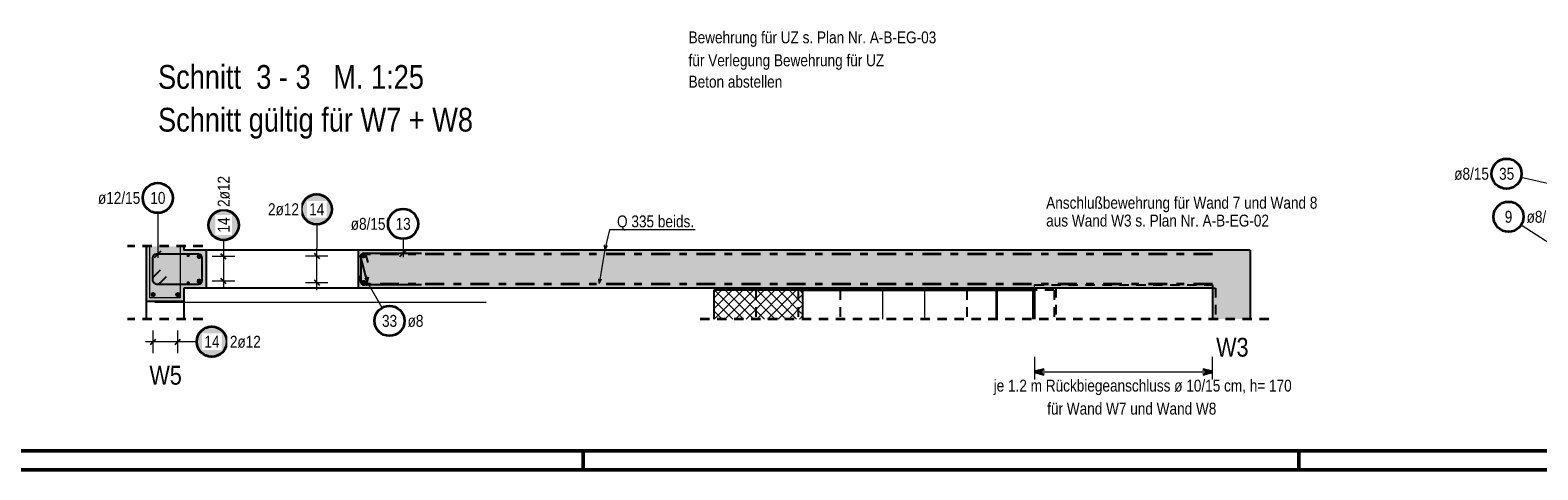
# Model space of a CAD drawing. Header units: millimetres. Extents: x 0 to 89.5, y 0 to 42.
# Tile 17 of 39: x 32.7 to 52.7, y 0 to 5.8. Entities that reach past the tile are written whole.
import ezdxf

# ---------------------------------------------------------------- set-up
doc = ezdxf.new("R2010")
doc.units = ezdxf.units.MM
doc.linetypes.add('DASHDOT', pattern=[1, 0.5, -0.25, 0, -0.25])
doc.linetypes.add('HIDDEN', pattern=[0.375, 0.25, -0.125])
for name, color, linetype, lineweight in [('Achsen', 7, 'Continuous', 20), ('Bewehrung', 7, 'Continuous', 20), ('nplo', 7, 'Continuous', 20), ('Schraffuren', 7, 'Continuous', 20)]:
    doc.layers.add(name, color=color, linetype=linetype, lineweight=lineweight)
doc.styles.add('Arial Narrow', font='ARIALN.TTF')

msp = doc.modelspace()

# ---------------------------------------------------------------- hatches: boundary and pattern name
at = {"layer": 'Bewehrung', "lineweight": 25, "true_color": 0xffffff}
for points in [[(36.680944, 3.453883), (36.68081, 3.461561), (36.680408, 3.469229), (36.679739, 3.476879), (36.678803, 3.484501), (36.677602, 3.492085), (36.676137, 3.499623), (36.674409, 3.507105), (36.672422, 3.514523), (36.670177, 3.521866), (36.667677, 3.529127), (36.664925, 3.536296), (36.661924, 3.543365), (36.658679, 3.550324), (36.655193, 3.557166), (36.65147, 3.563883), (36.647515, 3.570465), (36.643332, 3.576905), (36.638928, 3.583195), (36.634307, 3.589328), (36.629474, 3.595296), (36.624436, 3.601091), (36.619199, 3.606707), (36.613769, 3.612137), (36.608153, 3.617374), (36.602357, 3.622412), (36.59639, 3.627245), (36.590257, 3.631866), (36.583967, 3.636271), (36.577526, 3.640453), (36.570944, 3.644408), (36.564228, 3.648131), (36.557386, 3.651617), (36.550426, 3.654863), (36.543358, 3.657863), (36.536189, 3.660615), (36.528928, 3.663115), (36.521584, 3.66536), (36.514167, 3.667348), (36.506685, 3.669075), (36.499147, 3.67054), (36.491562, 3.671742), (36.48394, 3.672677), (36.476291, 3.673347), (36.468622, 3.673749), (36.460944, 3.673883), (36.453266, 3.673749), (36.445598, 3.673347), (36.437948, 3.672677), (36.430326, 3.671742), (36.422742, 3.67054), (36.415204, 3.669075), (36.407721, 3.667348), (36.400304, 3.66536), (36.39296, 3.663115), (36.3857, 3.660615), (36.378531, 3.657863), (36.371462, 3.654863), (36.364503, 3.651617), (36.35766, 3.648131), (36.350944, 3.644408), (36.344362, 3.640453), (36.337922, 3.636271), (36.331631, 3.631866), (36.325499, 3.627245), (36.319531, 3.622412), (36.313735, 3.617374), (36.308119, 3.612137), (36.302689, 3.606707), (36.297452, 3.601091), (36.292414, 3.595296), (36.287582, 3.589328), (36.28296, 3.583195), (36.278556, 3.576905), (36.274374, 3.570465), (36.270419, 3.563883), (36.266696, 3.557166), (36.263209, 3.550324), (36.259964, 3.543365), (36.256964, 3.536296), (36.254212, 3.529127), (36.251712, 3.521866), (36.249467, 3.514523), (36.247479, 3.507105), (36.245752, 3.499623), (36.244286, 3.492085), (36.243085, 3.484501), (36.242149, 3.476879), (36.24148, 3.469229), (36.241078, 3.461561), (36.240944, 3.453883), (36.241078, 3.446205), (36.24148, 3.438536), (36.242149, 3.430886), (36.243085, 3.423265), (36.244286, 3.41568), (36.245752, 3.408142), (36.247479, 3.40066), (36.249467, 3.393242), (36.251712, 3.385899), (36.254212, 3.378638), (36.256964, 3.371469), (36.259964, 3.364401), (36.263209, 3.357441), (36.266696, 3.350599), (36.270419, 3.343883), (36.274374, 3.3373), (36.278556, 3.33086), (36.28296, 3.32457), (36.287582, 3.318437), (36.292414, 3.312469), (36.297452, 3.306674), (36.302689, 3.301058), (36.308119, 3.295628), (36.313735, 3.290391), (36.319531, 3.285353), (36.325499, 3.28052), (36.331631, 3.275899), (36.337922, 3.271494), (36.344362, 3.267312), (36.350944, 3.263357), (36.35766, 3.259634), (36.364503, 3.256148), (36.371462, 3.252903), (36.378531, 3.249902), (36.3857, 3.24715), (36.39296, 3.24465), (36.400304, 3.242405), (36.407721, 3.240418), (36.415204, 3.23869), (36.422742, 3.237225), (36.430326, 3.236024), (36.437948, 3.235088), (36.445598, 3.234419), (36.453266, 3.234017), (36.460944, 3.233883), (36.468622, 3.234017), (36.476291, 3.234419), (36.48394, 3.235088), (36.491562, 3.236024), (36.499147, 3.237225), (36.506685, 3.23869), (36.514167, 3.240418), (36.521584, 3.242405), (36.528928, 3.24465), (36.536189, 3.24715), (36.543358, 3.249902), (36.550426, 3.252903), (36.557386, 3.256148), (36.564228, 3.259634), (36.570944, 3.263357), (36.577526, 3.267312), (36.583967, 3.271494), (36.590257, 3.275899), (36.59639, 3.28052), (36.602357, 3.285353), (36.608153, 3.290391), (36.613769, 3.295628), (36.619199, 3.301058), (36.624436, 3.306674), (36.629474, 3.312469), (36.634307, 3.318437), (36.638928, 3.32457), (36.643332, 3.33086), (36.647515, 3.3373), (36.65147, 3.343883), (36.655193, 3.350599), (36.658679, 3.357441), (36.661924, 3.364401), (36.664925, 3.371469), (36.667677, 3.378638), (36.670177, 3.385899), (36.672422, 3.393242), (36.674409, 3.40066), (36.676137, 3.408142), (36.677602, 3.41568), (36.678803, 3.423265), (36.679739, 3.430886), (36.680408, 3.438536)], [(35.445507, 3.244099), (35.445373, 3.251777), (35.444971, 3.259445), (35.444302, 3.267095), (35.443366, 3.274717), (35.442165, 3.282301), (35.4407, 3.289839), (35.438972, 3.297322), (35.436985, 3.304739), (35.43474, 3.312082), (35.43224, 3.319343), (35.429488, 3.326512), (35.426487, 3.333581), (35.423242, 3.34054), (35.419756, 3.347382), (35.416033, 3.354099), (35.412078, 3.360681), (35.407895, 3.367121), (35.403491, 3.373411), (35.39887, 3.379544), (35.394037, 3.385512), (35.388999, 3.391307), (35.383762, 3.396924), (35.378332, 3.402353), (35.372716, 3.407591), (35.36692, 3.412629), (35.360953, 3.417461), (35.35482, 3.422082), (35.34853, 3.426487), (35.342089, 3.430669), (35.335507, 3.434624), (35.328791, 3.438347), (35.321949, 3.441833), (35.314989, 3.445079), (35.307921, 3.448079), (35.300752, 3.450831), (35.293491, 3.453331), (35.286147, 3.455576), (35.27873, 3.457564), (35.271248, 3.459291), (35.26371, 3.460756), (35.256125, 3.461958), (35.248503, 3.462894), (35.240854, 3.463563), (35.233185, 3.463965), (35.225507, 3.464099), (35.217829, 3.463965), (35.210161, 3.463563), (35.202511, 3.462894), (35.194889, 3.461958), (35.187305, 3.460756), (35.179767, 3.459291), (35.172284, 3.457564), (35.164867, 3.455576), (35.157523, 3.453331), (35.150263, 3.450831), (35.143094, 3.448079), (35.136025, 3.445079), (35.129066, 3.441833), (35.122223, 3.438347), (35.115507, 3.434624), (35.108925, 3.430669), (35.102485, 3.426487), (35.096194, 3.422082), (35.090062, 3.417461), (35.084094, 3.412629), (35.078298, 3.407591), (35.072682, 3.402353), (35.067252, 3.396924), (35.062015, 3.391307), (35.056977, 3.385512), (35.052145, 3.379544), (35.047523, 3.373411), (35.043119, 3.367121), (35.038937, 3.360681), (35.034982, 3.354099), (35.031259, 3.347382), (35.027773, 3.34054), (35.024527, 3.333581), (35.021527, 3.326512), (35.018775, 3.319343), (35.016275, 3.312082), (35.01403, 3.304739), (35.012042, 3.297322), (35.010315, 3.289839), (35.00885, 3.282301), (35.007648, 3.274717), (35.006712, 3.267095), (35.006043, 3.259445), (35.005641, 3.251777), (35.005507, 3.244099), (35.005641, 3.236421), (35.006043, 3.228752), (35.006712, 3.221102), (35.007648, 3.213481), (35.00885, 3.205896), (35.010315, 3.198358), (35.012042, 3.190876), (35.01403, 3.183459), (35.016275, 3.176115), (35.018775, 3.168854), (35.021527, 3.161685), (35.024527, 3.154617), (35.027773, 3.147657), (35.031259, 3.140815), (35.034982, 3.134099), (35.038937, 3.127516), (35.043119, 3.121076), (35.047523, 3.114786), (35.052145, 3.108653), (35.056977, 3.102685), (35.062015, 3.09689), (35.067252, 3.091274), (35.072682, 3.085844), (35.078298, 3.080607), (35.084094, 3.075569), (35.090062, 3.070736), (35.096194, 3.066115), (35.102485, 3.06171), (35.108925, 3.057528), (35.115507, 3.053573), (35.122223, 3.04985), (35.129066, 3.046364), (35.136025, 3.043119), (35.143094, 3.040118), (35.150263, 3.037366), (35.157523, 3.034866), (35.164867, 3.032621), (35.172284, 3.030634), (35.179767, 3.028906), (35.187305, 3.027441), (35.194889, 3.02624), (35.202511, 3.025304), (35.210161, 3.024635), (35.217829, 3.024233), (35.225507, 3.024099), (35.233185, 3.024233), (35.240854, 3.024635), (35.248503, 3.025304), (35.256125, 3.02624), (35.26371, 3.027441), (35.271248, 3.028906), (35.27873, 3.030634), (35.286147, 3.032621), (35.293491, 3.034866), (35.300752, 3.037366), (35.307921, 3.040118), (35.314989, 3.043119), (35.321949, 3.046364), (35.328791, 3.04985), (35.335507, 3.053573), (35.342089, 3.057528), (35.34853, 3.06171), (35.35482, 3.066115), (35.360953, 3.070736), (35.36692, 3.075569), (35.372716, 3.080607), (35.378332, 3.085844), (35.383762, 3.091274), (35.388999, 3.09689), (35.394037, 3.102685), (35.39887, 3.108653), (35.403491, 3.114786), (35.407895, 3.121076), (35.412078, 3.127516), (35.416033, 3.134099), (35.419756, 3.140815), (35.423242, 3.147657), (35.426487, 3.154617), (35.429488, 3.161685), (35.43224, 3.168854), (35.43474, 3.176115), (35.436985, 3.183459), (35.438972, 3.190876), (35.4407, 3.198358), (35.442165, 3.205896), (35.443366, 3.213481), (35.444302, 3.221102), (35.444971, 3.228752)], [(35.288224, 1.697543), (35.28809, 1.705221), (35.287688, 1.71289), (35.287019, 1.720539), (35.286083, 1.728161), (35.284882, 1.735746), (35.283417, 1.743284), (35.281689, 1.750766), (35.279702, 1.758183), (35.277457, 1.765527), (35.274956, 1.772788), (35.272205, 1.779957), (35.269204, 1.787025), (35.265959, 1.793985), (35.262473, 1.800827), (35.25875, 1.807543), (35.254795, 1.814125), (35.250612, 1.820566), (35.246208, 1.826856), (35.241586, 1.832989), (35.236754, 1.838956), (35.231716, 1.844752), (35.226479, 1.850368), (35.221049, 1.855798), (35.215433, 1.861035), (35.209637, 1.866073), (35.20367, 1.870906), (35.197537, 1.875527), (35.191247, 1.879931), (35.184806, 1.884114), (35.178224, 1.888069), (35.171508, 1.891792), (35.164666, 1.895278), (35.157706, 1.898523), (35.150638, 1.901524), (35.143469, 1.904276), (35.136208, 1.906776), (35.128864, 1.909021), (35.121447, 1.911008), (35.113965, 1.912736), (35.106427, 1.914201), (35.098842, 1.915402), (35.09122, 1.916338), (35.083571, 1.917007), (35.075902, 1.917409), (35.068224, 1.917543), (35.060546, 1.917409), (35.052878, 1.917007), (35.045228, 1.916338), (35.037606, 1.915402), (35.030022, 1.914201), (35.022484, 1.912736), (35.015001, 1.911008), (35.007584, 1.909021), (35.00024, 1.906776), (34.99298, 1.904276), (34.985811, 1.901524), (34.978742, 1.898523), (34.971782, 1.895278), (34.96494, 1.891792), (34.958224, 1.888069), (34.951642, 1.884114), (34.945202, 1.879931), (34.938911, 1.875527), (34.932779, 1.870906), (34.926811, 1.866073), (34.921015, 1.861035), (34.915399, 1.855798), (34.909969, 1.850368), (34.904732, 1.844752), (34.899694, 1.838956), (34.894862, 1.832989), (34.89024, 1.826856), (34.885836, 1.820566), (34.881654, 1.814125), (34.877699, 1.807543), (34.873976, 1.800827), (34.870489, 1.793985), (34.867244, 1.787025), (34.864244, 1.779957), (34.861492, 1.772788), (34.858992, 1.765527), (34.856747, 1.758183), (34.854759, 1.750766), (34.853032, 1.743284), (34.851566, 1.735746), (34.850365, 1.728161), (34.849429, 1.720539), (34.84876, 1.71289), (34.848358, 1.705221), (34.848224, 1.697543), (34.848358, 1.689865), (34.84876, 1.682197), (34.849429, 1.674547), (34.850365, 1.666925), (34.851566, 1.659341), (34.853032, 1.651803), (34.854759, 1.64432), (34.856747, 1.636903), (34.858992, 1.629559), (34.861492, 1.622299), (34.864244, 1.61513), (34.867244, 1.608061), (34.870489, 1.601102), (34.873976, 1.594259), (34.877699, 1.587543), (34.881654, 1.580961), (34.885836, 1.574521), (34.89024, 1.56823), (34.894862, 1.562098), (34.899694, 1.55613), (34.904732, 1.550334), (34.909969, 1.544718), (34.915399, 1.539288), (34.921015, 1.534051), (34.926811, 1.529013), (34.932779, 1.524181), (34.938911, 1.519559), (34.945202, 1.515155), (34.951642, 1.510973), (34.958224, 1.507018), (34.96494, 1.503295), (34.971782, 1.499809), (34.978742, 1.496563), (34.985811, 1.493563), (34.99298, 1.490811), (35.00024, 1.488311), (35.007584, 1.486066), (35.015001, 1.484078), (35.022484, 1.482351), (35.030022, 1.480886), (35.037606, 1.479684), (35.045228, 1.478748), (35.052878, 1.478079), (35.060546, 1.477677), (35.068224, 1.477543), (35.075902, 1.477677), (35.083571, 1.478079), (35.09122, 1.478748), (35.098842, 1.479684), (35.106427, 1.480886), (35.113965, 1.482351), (35.121447, 1.484078), (35.128864, 1.486066), (35.136208, 1.488311), (35.143469, 1.490811), (35.150638, 1.493563), (35.157706, 1.496563), (35.164666, 1.499809), (35.171508, 1.503295), (35.178224, 1.507018), (35.184806, 1.510973), (35.191247, 1.515155), (35.197537, 1.519559), (35.20367, 1.524181), (35.209637, 1.529013), (35.215433, 1.534051), (35.221049, 1.539288), (35.226479, 1.544718), (35.231716, 1.550334), (35.236754, 1.55613), (35.241586, 1.562098), (35.246208, 1.56823), (35.250612, 1.574521), (35.254795, 1.580961), (35.25875, 1.587543), (35.262473, 1.594259), (35.265959, 1.601102), (35.269204, 1.608061), (35.272205, 1.61513), (35.274956, 1.622299), (35.277457, 1.629559), (35.279702, 1.636903), (35.281689, 1.64432), (35.283417, 1.651803), (35.284882, 1.659341), (35.286083, 1.666925), (35.287019, 1.674547), (35.287688, 1.682197)]]:
    msp.add_hatch(color=7, dxfattribs=at).paths.add_polyline_path(points)
at = {"layer": 'Schraffuren', "lineweight": 13, "true_color": 0xd7ffd7}
for points in [[(34.69782, 2.962707), (34.69782, 2.229836), (34.19782, 2.229836), (34.19782, 2.962707)], [(34.992274, 2.909814), (34.992274, 2.409814), (34.69782, 2.409814), (34.69782, 2.909814)], [(48.352295, 2.909814), (48.352295, 2.409814), (37.012274, 2.409814), (37.012274, 2.909814)], [(48.852295, 2.909814), (48.852295, 1.998293), (48.352295, 1.998293), (48.352295, 2.909814)]]:
    msp.add_hatch(color=254, dxfattribs=at).paths.add_polyline_path(points)
at = {"layer": 'Schraffuren', "lineweight": 13}
h = msp.add_hatch(dxfattribs=at)
h.set_pattern_fill('FT', color=6, scale=0.01, angle=45, style=0, pattern_type=2)
h.set_pattern_definition([(45, (0, 0), (-0.07071068, 0.07071068), []), (135, (0, 0), (-0.07071068, -0.07071068), [])])
h.paths.add_polyline_path([(42.911861, 2.379814), (42.911861, 1.998293), (41.732294, 1.998293), (41.732294, 2.379814)])

# ---------------------------------------------------------------- linework, layer by layer
at = {"color": 5, "linetype": 'Continuous', "lineweight": 18}
for p, q in [((40.347349, 3.180726), (40.286213, 2.918682)), ((41.485866, 3.180726), (40.347349, 3.180726)), ((40.286213, 2.918682), (40.212614, 2.468899)), ((40.286213, 2.918682), (40.284189, 2.980765)), ((40.315502, 2.97346), (40.286213, 2.918682)), ((40.212614, 2.468899), (40.206437, 2.530708)), ((40.238169, 2.525515), (40.212614, 2.468899)), ((45.992274, 2.409814), (45.992274, 2.449814)), ((43.972294, 2.379814), (43.972294, 1.998293)), ((44.532294, 2.379814), (44.532294, 1.998293))]:
    msp.add_line(p, q, dxfattribs=at)
at = {"color": 2, "linetype": 'HIDDEN', "lineweight": 35, "ltscale": 0.5}
for p, q in [((34.94782, 2.962707), (33.94782, 2.962707)), ((34.94782, 1.998293), (33.94782, 1.998293)), ((49.102295, 1.998293), (41.482294, 1.998293))]:
    msp.add_line(p, q, dxfattribs=at)
at = {"color": 3, "linetype": 'Continuous', "lineweight": 25}
for p, q in [((34.19782, 2.962707), (34.19782, 2.229836)), ((34.69782, 2.962707), (34.69782, 2.909814)), ((34.992274, 2.909814), (34.69782, 2.909814)), ((34.992274, 2.909814), (34.992274, 2.409814)), ((48.352295, 2.909814), (37.012274, 2.909814)), ((37.012274, 2.909814), (37.012274, 2.409814)), ((48.852295, 2.909814), (48.352295, 2.909814)), ((48.852295, 2.909814), (48.852295, 1.998293)), ((34.992274, 2.409814), (34.69782, 2.409814)), ((34.69782, 2.409814), (34.69782, 2.229836)), ((48.352295, 2.409814), (37.012274, 2.409814)), ((48.352295, 2.409814), (48.352295, 1.998293)), ((34.69782, 2.229836), (34.19782, 2.229836)), ((42.911861, 2.379814), (41.732294, 2.379814)), ((41.732294, 2.379814), (41.732294, 1.998293)), ((42.911861, 2.379814), (42.911861, 1.998293))]:
    msp.add_line(p, q, dxfattribs=at)
at = {"color": 2, "linetype": 'DASHDOT', "lineweight": 35, "ltscale": 0.5}
for p, q in [((48.352295, 2.859814), (37.129394, 2.859814)), ((48.352295, 2.459814), (37.143581, 2.459814))]:
    msp.add_line(p, q, dxfattribs=at)
at = {"color": 3, "linetype": 'HIDDEN', "lineweight": 25, "ltscale": 0.5}
for p, q in [((45.992274, 2.449814), (48.352295, 2.449814)), ((46.272294, 2.409814), (46.272294, 1.998293)), ((48.352295, 2.449814), (48.352295, 2.409814)), ((48.352295, 2.409814), (48.392295, 2.409814)), ((48.392295, 2.409814), (48.392295, 1.998293)), ((42.292294, 2.379814), (42.292294, 1.998293)), ((42.852294, 2.379814), (42.852294, 1.998293)), ((43.412294, 2.379814), (43.412294, 1.998293)), ((45.092294, 2.379814), (45.092294, 1.998293)), ((46.252294, 2.379814), (45.992274, 2.379814)), ((46.252294, 2.379814), (46.252294, 1.998293))]:
    msp.add_line(p, q, dxfattribs=at)
at = {"color": 6, "linetype": 'Continuous', "lineweight": 13, "ltscale": 0.5}
for p, q in [((45.992274, 1.497543), (45.992274, 1.197543)), ((48.352295, 1.197543), (48.352295, 1.497543)), ((45.992274, 1.297543), (48.352295, 1.297543))]:
    msp.add_line(p, q, dxfattribs=at)
at = {"color": 2, "linetype": 'Continuous', "lineweight": 35, "ltscale": 0.5}
for p, q in [((46.117274, 1.331037), (45.992274, 1.297543)), ((45.992274, 1.297543), (46.117274, 1.26405)), ((48.352295, 1.297543), (48.227295, 1.331037)), ((48.227295, 1.26405), (48.352295, 1.297543))]:
    msp.add_line(p, q, dxfattribs=at)
at = {"color": 4, "linetype": 'Continuous', "lineweight": 50}
for p, q in [((1, 0.25), (87.25, 0.25)), ((0, 0), (87.5, 0))]:
    msp.add_line(p, q, dxfattribs=at)
at = {"color": 4, "linetype": 'Continuous', "lineweight": 50, "ltscale": 0.5}
for p, q in [((40, 0), (40, 0.25)), ((49.5, 0), (49.5, 0.25))]:
    msp.add_line(p, q, dxfattribs=at)
at = {"layer": 'Achsen', "color": 3, "linetype": 'Continuous', "lineweight": 25}
for p, q in [((37.012274, 2.909814), (34.992274, 2.909814)), ((37.012274, 2.409814), (34.992274, 2.409814)), ((45.992274, 2.409814), (45.992274, 1.998293)), ((34.19782, 2.229836), (34.19782, 1.998293)), ((34.69782, 2.229836), (34.69782, 1.998293))]:
    msp.add_line(p, q, dxfattribs=at)
at = {"layer": 'Achsen', "color": 2, "linetype": 'Continuous', "lineweight": 35}
for p, q in [((45.485929, 2.379814), (42.911861, 2.379814)), ((45.972294, 2.379814), (45.485929, 2.379814)), ((45.485929, 2.379814), (45.485929, 1.998293)), ((45.992274, 2.379814), (45.972294, 2.379814)), ((45.972294, 2.379814), (45.972294, 1.998293))]:
    msp.add_line(p, q, dxfattribs=at)
at = {"layer": 'Bewehrung', "color": 5, "linetype": 'Continuous', "lineweight": 18, "ltscale": 0.5}
for p, q in [((52.453083, 3.880082), (53.518819, 3.63815)), ((34.351206, 3.404355), (34.351206, 2.807814)), ((36.460944, 3.253883), (36.460944, 2.937814)), ((52.451916, 3.245834), (53.128087, 2.810034)), ((35.225507, 3.044099), (35.225507, 2.927814)), ((37.607999, 3.060111), (37.607999, 2.819814)), ((35.375507, 2.827814), (35.075507, 2.827814)), ((35.225507, 2.927814), (35.225507, 2.401717)), ((36.310944, 2.837814), (36.610944, 2.837814)), ((36.460944, 2.381814), (36.460944, 2.937814)), ((35.375507, 2.501717), (35.075507, 2.501717)), ((36.310944, 2.481814), (36.610944, 2.481814)), ((37.328297, 2.147922), (37.104156, 2.541558)), ((34.289717, 1.547543), (34.289717, 1.847543)), ((34.615814, 1.547543), (34.615814, 1.847543)), ((34.715814, 1.697543), (34.189717, 1.697543)), ((34.868224, 1.697543), (34.715814, 1.697543))]:
    msp.add_line(p, q, dxfattribs=at)
at = {"layer": 'Bewehrung', "color": 3, "linetype": 'Continuous', "lineweight": 25, "ltscale": 0.5}
for p, q in [((34.279814, 2.809814), (34.279814, 2.521814)), ((34.307012, 2.81362), (34.3954, 2.902008)), ((34.892274, 2.857814), (34.327814, 2.857814)), ((34.940274, 2.509814), (34.940274, 2.809814)), ((35.260863, 2.792459), (35.190152, 2.86317)), ((36.425589, 2.87317), (36.4963, 2.802459)), ((37.041301, 2.818281), (37.128017, 2.501323)), ((37.052274, 2.481814), (37.052274, 2.837814)), ((37.084274, 2.869814), (37.852274, 2.869814)), ((37.143518, 2.748443), (37.118447, 2.839459)), ((37.563805, 2.82562), (37.652193, 2.914008)), ((34.38127, 2.648124), (34.297387, 2.564241)), ((34.339814, 2.461814), (34.892274, 2.461814)), ((34.38224, 2.479388), (34.466123, 2.563271)), ((35.260863, 2.466362), (35.190152, 2.537073)), ((36.425589, 2.51717), (36.4963, 2.446459)), ((37.050871, 2.480145), (37.025799, 2.571161)), ((37.852274, 2.449814), (37.084274, 2.449814)), ((37.145433, 2.558381), (37.11236, 2.437835)), ((34.254361, 1.662188), (34.325072, 1.732899)), ((34.580458, 1.662188), (34.651169, 1.732899))]:
    msp.add_line(p, q, dxfattribs=at)
at = {"layer": 'Bewehrung', "color": 2, "linetype": 'Continuous', "lineweight": 35, "ltscale": 0.5}
for centre in [(52.258045, 3.924357), (34.351206, 3.604355), (36.460944, 3.453883), (35.225507, 3.244099), (37.607999, 3.260111), (52.283807, 3.354182), (37.42726, 1.974122), (35.068224, 1.697543)]:
    msp.add_circle(centre, 0.2, dxfattribs=at)
at = {"layer": 'Bewehrung', "color": 4, "linetype": 'Continuous', "lineweight": 50, "ltscale": 0.5}
for centre, radius in [((34.900274, 2.827814), 0.012), ((34.900274, 2.827814), 0.012), ((34.900274, 2.827814), 0.0108), ((34.900274, 2.827814), 0.0084), ((34.900274, 2.827814), 0.006), ((34.900274, 2.827814), 0.0036), ((34.900274, 2.827814), 0.0012), ((37.084274, 2.837814), 0.012), ((37.084274, 2.837814), 0.012), ((37.084274, 2.837814), 0.0108), ((37.084274, 2.837814), 0.0084), ((37.084274, 2.837814), 0.006), ((37.084274, 2.837814), 0.0036), ((37.084274, 2.837814), 0.0012), ((34.900274, 2.501717), 0.012), ((34.900274, 2.501717), 0.012), ((34.900274, 2.501717), 0.0108), ((34.900274, 2.501717), 0.0084), ((34.900274, 2.501717), 0.006), ((34.900274, 2.501717), 0.0036), ((34.900274, 2.501717), 0.0012), ((37.084274, 2.481814), 0.012), ((37.084274, 2.481814), 0.012), ((37.084274, 2.481814), 0.0108), ((37.084274, 2.481814), 0.0084), ((37.084274, 2.481814), 0.006), ((37.084274, 2.481814), 0.0036), ((37.084274, 2.481814), 0.0012), ((34.289717, 2.321836), 0.012), ((34.289717, 2.321836), 0.012), ((34.289717, 2.321836), 0.0108), ((34.289717, 2.321836), 0.0084), ((34.289717, 2.321836), 0.006), ((34.289717, 2.321836), 0.0036), ((34.289717, 2.321836), 0.0012), ((34.615814, 2.321836), 0.012), ((34.615814, 2.321836), 0.012), ((34.615814, 2.321836), 0.0108), ((34.615814, 2.321836), 0.0084), ((34.615814, 2.321836), 0.006), ((34.615814, 2.321836), 0.0036), ((34.615814, 2.321836), 0.0012)]:
    msp.add_circle(centre, radius, dxfattribs=at)
at = {"layer": 'Bewehrung', "color": 9, "linetype": 'Continuous', "lineweight": 0}
for centre in [(37.085044, 2.84979), (37.084274, 2.469814)]:
    msp.add_circle(centre, 0.00222, dxfattribs=at)
at = {"layer": 'Bewehrung', "color": 3, "linetype": 'Continuous', "lineweight": 25, "ltscale": 0.5}
for centre, radius, start, end in [((34.327814, 2.809814), 0.048, 90, 180), ((34.892274, 2.809814), 0.048, 0, 90), ((37.079883, 2.828836), 0.04, 15.4010003, 195.3010003), ((37.084274, 2.837814), 0.032, 90, 180), ((34.339814, 2.521814), 0.06, 135, 270), ((34.339814, 2.521814), 0.06, 180, 315), ((34.892274, 2.509814), 0.048, 270, 0), ((37.089435, 2.490767), 0.04, 195.4010003, 15.3010003), ((37.084274, 2.481814), 0.032, 180, 270)]:
    msp.add_arc(centre, radius, start, end, dxfattribs=at)
at = {"layer": 'nplo', "color": 9, "linetype": 'Continuous', "lineweight": 0, "ltscale": 0.5}
for p, q in [((34.19782, 1.998293), (34.19782, 2.962707)), ((34.245814, 2.277836), (34.245814, 2.962707)), ((34.649814, 2.962707), (34.649814, 2.277836)), ((34.649814, 2.277836), (34.245814, 2.277836)), ((34.313116, 2.223676), (38.713116, 2.223676))]:
    msp.add_line(p, q, dxfattribs=at)
for centre in [(34.75582, 2.837814), (34.75582, 2.837814), (34.75582, 2.481814), (34.75582, 2.481814)]:
    msp.add_circle(centre, 0.012, dxfattribs=at)

# ---------------------------------------------------------------- texts
at = {"color": 2, "lineweight": 35, "style": 'Arial Narrow'}
for s, height, p in [('Bewehrung für UZ s. Plan Nr. A-B-EG-03', 0.1575, (41.398242, 5.653641)), ('für Verlegung Bewehrung für UZ', 0.1575, (41.398242, 5.349343)), ('Beton abstellen', 0.1575, (41.398242, 5.065843)), ('Q 335 beids.', 0.1575, (40.448457, 3.214244)), ('W3', 0.25, (48.402923, 1.500411)), ('W5', 0.25, (34.24099, 1.128783)), ('je 1.2 m Rückbiegeanschluss ø 10/15 cm, h= 170', 0.1575, (45.448683, 1.037293)), ('für Wand W7 und Wand W8', 0.1575, (46.158991, 0.732185))]:
    msp.add_text(s, height=height, dxfattribs=at).set_placement(p)
at = {"color": 1, "lineweight": 70, "style": 'Arial Narrow'}
for s, p in [('Schnitt  3 - 3   M. 1:25', (34.354834, 5.050652)), ('Schnitt gültig für W7 + W8', (34.354834, 4.483652))]:
    msp.add_text(s, height=0.315, dxfattribs=at).set_placement(p)
at = {"color": 2, "lineweight": 35, "insert": (46.146044, 3.22259), "char_height": 0.1575, "attachment_point": 7, "line_spacing_factor": 0.9, "style": 'Arial Narrow'}
msp.add_mtext('Anschlußbewehrung für Wand 7 und Wand 8 {\\P}aus Wand W3 s. Plan Nr. A-B-EG-02', dxfattribs=at)
at = {"layer": 'Bewehrung', "color": 2, "lineweight": 35, "char_height": 0.1575, "attachment_point": 1, "line_spacing_factor": 0.9, "style": 'Arial Narrow'}
for s, insert in [('ø8/15', (51.56287, 4.003107)), ('35', (52.15882, 4.003107)), ('ø12/15', (33.556806, 3.683105)), ('10', (34.251981, 3.683105)), ('9', (52.234194, 3.432932)), ('ø8/15', (52.523807, 3.432932)), ('ø8/15', (36.912824, 3.338861)), ('13', (37.508774, 3.338861)), ('33', (37.328035, 2.052872)), ('ø8', (37.66726, 2.052872))]:
    msp.add_mtext(s, dxfattribs=dict(at, insert=insert))

# ---------------------------------------------------------------- next in the draw order: texts
at = {"layer": 'Bewehrung', "color": 2, "lineweight": 35, "char_height": 0.1575, "attachment_point": 1, "rotation": 90, "line_spacing_factor": 0.9, "style": 'Arial Narrow', "bg_fill": 3, "box_fill_scale": 1.2, "bg_fill_color": 256, "bg_fill_true_color": 13158600, "bg_fill_transparency": 0}
for s, insert in [('2ø12', (35.146757, 3.484099)), ('14', (35.146757, 3.144874))]:
    msp.add_mtext(s, dxfattribs=dict(at, insert=insert))
at = {"layer": 'Bewehrung', "color": 2, "lineweight": 35, "char_height": 0.1575, "attachment_point": 1, "line_spacing_factor": 0.9, "style": 'Arial Narrow', "bg_fill": 3, "box_fill_scale": 1.2, "bg_fill_color": 256, "bg_fill_true_color": 13158600, "bg_fill_transparency": 0}
for s, insert in [('14', (36.361719, 3.532633)), ('14', (34.968999, 1.776293)), ('2ø12', (35.308224, 1.776293))]:
    msp.add_mtext(s, dxfattribs=dict(at, insert=insert))

# ---------------------------------------------------------------- next in the draw order: texts
at = {"layer": 'Bewehrung', "color": 2, "lineweight": 35, "insert": (35.814594, 3.532633), "char_height": 0.1575, "attachment_point": 1, "line_spacing_factor": 0.9, "style": 'Arial Narrow', "bg_fill": 3, "box_fill_scale": 1.2, "bg_fill_color": 256, "bg_fill_true_color": 13158600, "bg_fill_transparency": 0}
msp.add_mtext('2ø12', dxfattribs=at)

doc.saveas('drawing.dxf')
